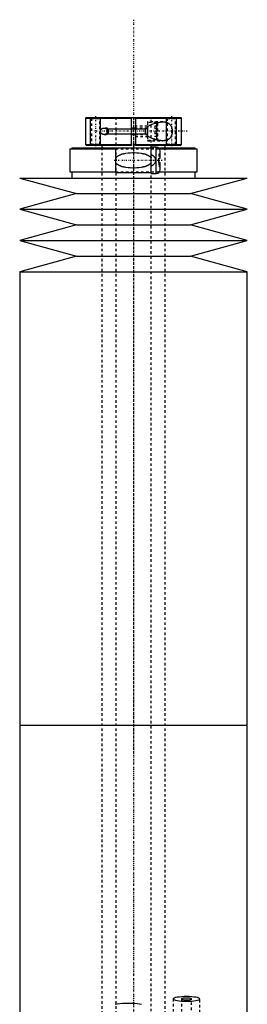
# Model space of a CAD drawing. Extents: x -120 to 120, y -1 to 1168.
# Tile 9 of 9: x -45 to 45, y 778 to 1168. Entities that reach past the tile are written whole.
import ezdxf

# ---------------------------------------------------------------- set-up
doc = ezdxf.new("R2010")
doc.units = 0
doc.linetypes.add('CENTER', pattern=[1.5, 0.45, -0.5, 0.05, -0.5])
doc.linetypes.add('DASHED', pattern=[2, 1, -1])
for name, color, linetype in [('AM_0', 7, 'CONTINUOUS'), ('AM_10', 7, 'CONTINUOUS'), ('AM_3', 7, 'DASHED'), ('AM_7', 7, 'CENTER')]:
    doc.layers.add(name, color=color, linetype=linetype)

msp = doc.modelspace()

# ---------------------------------------------------------------- linework, layer by layer
at = {"layer": 'AM_0', "color": 7, "linetype": 'CONTINUOUS'}
for p, q in [((-18.7, 1129.5), (-19, 1129.2)), ((-19, 1129.2), (-19, 1118.8)), ((-19, 1129.2), (-0.75, 1129.2)), ((-18.7, 1129.5), (18.7, 1129.5)), ((-0.75, 1118.5), (-0.75, 1129.5)), ((0.75, 1129.5), (0.75, 1118.5)), ((0.75, 1129.2), (19, 1129.2)), ((9.1, 1127.35), (9.1, 1120.65)), ((19, 1129.2), (18.7, 1129.5)), ((19, 1118.8), (19, 1129.2)), ((-10.5, 1124.93), (-10.5, 1123.07)), ((-10.22, 1124.73), (-10.22, 1123.27)), ((0.75, 1125.25), (-0.75, 1125.25)), ((5.5, 1122.02), (5.5, 1125.98)), ((5.6, 1126.03), (5.6, 1121.97)), ((-0.75, 1122.75), (0.75, 1122.75)), ((-25.15, 1117), (-25.15, 1108)), ((-25.15, 1117), (-7, 1117)), ((-24.35, 1117.5), (-24.35, 1117)), ((-24.35, 1117.5), (7, 1117.5)), ((-19, 1118.8), (-18.7, 1118.5)), ((-19, 1118.8), (-0.75, 1118.8)), ((-18.7, 1118.5), (-0.75, 1118.5)), ((-13, 1118.5), (-13.01, 1118.51)), ((-12.5, 1118.5), (-12.5, 1117.5)), ((7, 1117.3), (-7, 1117.3)), ((-7, 1107.7), (-7, 1117.3)), ((0.75, 1118.8), (19, 1118.8)), ((0.75, 1118.5), (18.7, 1118.5)), ((9, 1117.75), (7, 1117.75)), ((7, 1107.25), (7, 1117.75)), ((9, 1107.25), (9, 1117.75)), ((9.83, 1117.5), (24.35, 1117.5)), ((10.3, 1117), (25.15, 1117)), ((10.5, 1113.4), (10.5, 1116.25)), ((12.5, 1117.5), (12.5, 1118.5)), ((13.01, 1118.51), (13, 1118.5)), ((18.7, 1118.5), (19, 1118.8)), ((24.35, 1117), (24.35, 1117.5)), ((25.15, 1108), (25.15, 1117)), ((10, 1111.6), (10, 1113.4)), ((10, 1113.4), (10.5, 1113.4)), ((10.5, 1111.6), (10, 1111.6)), ((10.5, 1108.75), (10.5, 1111.6)), ((-25.15, 1108), (-7, 1108)), ((-24.35, 1108), (-24.35, 1105.5)), ((-7, 1107.7), (7, 1107.7)), ((10.3, 1108), (25.15, 1108)), ((24.35, 1105.5), (24.35, 1108)), ((-45, 1105.5), (-22.5, 1099.3)), ((-45, 1105.5), (45, 1105.5)), ((7, 1107.25), (9, 1107.25)), ((22.5, 1099.3), (45, 1105.5)), ((-22.5, 1099.3), (-45, 1093.1)), ((-22.5, 1099.3), (22.5, 1099.3)), ((45, 1093.1), (22.5, 1099.3)), ((-45, 1093.1), (-22.5, 1086.9)), ((-45, 1093.1), (45, 1093.1)), ((22.5, 1086.9), (45, 1093.1)), ((-22.5, 1086.9), (-45, 1080.7)), ((-22.5, 1086.9), (22.5, 1086.9)), ((45, 1080.7), (22.5, 1086.9)), ((-45, 1080.7), (-22.5, 1074.5)), ((-45, 1080.7), (45, 1080.7)), ((22.5, 1074.5), (45, 1080.7)), ((-22.5, 1074.5), (-45, 1068.3)), ((-22.5, 1074.5), (22.5, 1074.5)), ((45, 1068.3), (22.5, 1074.5)), ((-45, 1068.3), (-45, 888.75)), ((-45, 1068.3), (45, 1068.3)), ((45, 888.75), (45, 1068.3)), ((-45, 888.75), (-45, 709.2)), ((-45, 888.75), (45, 888.75)), ((-45, 888.75), (0, 888.75)), ((45, 709.2), (45, 888.75))]:
    msp.add_line(p, q, dxfattribs=at)
for points in [[(5.5, 1125.98, 0), (5.67, 1126.06, 0), (6.02, 1126.22, 0), (6.37, 1126.38, 0), (6.55, 1126.45, 0), (6.72, 1126.53, 0), (7.08, 1126.67, 0), (7.43, 1126.81, 0), (7.79, 1126.94, 0), (8.14, 1127.06, 0), (8.49, 1127.17, 0), (8.67, 1127.23, 0), (8.84, 1127.28, 0), (9.19, 1127.38, 0), (9.54, 1127.47, 0), (9.88, 1127.54, 0), (10.21, 1127.61, 0), (10.55, 1127.66, 0), (10.71, 1127.69, 0), (10.87, 1127.7, 0), (11.19, 1127.73, 0), (11.51, 1127.75, 0), (11.66, 1127.75, 0)], [(11.66, 1127.75, 0), (11.71, 1127.75, 0), (11.81, 1127.75, 0), (11.92, 1127.74, 0), (11.97, 1127.74, 0), (12.02, 1127.74, 0), (12.12, 1127.73, 0), (12.21, 1127.72, 0), (12.31, 1127.71, 0), (12.41, 1127.7, 0), (12.5, 1127.69, 0), (12.55, 1127.68, 0), (12.6, 1127.67, 0), (12.7, 1127.65, 0), (12.79, 1127.63, 0), (12.89, 1127.6, 0), (12.98, 1127.58, 0), (13.08, 1127.55, 0), (13.13, 1127.53, 0), (13.17, 1127.51, 0), (13.27, 1127.48, 0), (13.36, 1127.44, 0), (13.41, 1127.42, 0), (13.45, 1127.4, 0), (13.54, 1127.35, 0), (13.63, 1127.31, 0), (13.68, 1127.28, 0), (13.72, 1127.26, 0), (13.81, 1127.2, 0), (13.89, 1127.15, 0), (13.98, 1127.09, 0), (14.06, 1127.02, 0), (14.14, 1126.96, 0), (14.18, 1126.92, 0), (14.22, 1126.89, 0), (14.29, 1126.81, 0), (14.36, 1126.74, 0), (14.43, 1126.66, 0), (14.5, 1126.58, 0), (14.57, 1126.5, 0), (14.6, 1126.45, 0), (14.63, 1126.41, 0), (14.69, 1126.32, 0), (14.74, 1126.23, 0), (14.8, 1126.13, 0), (14.85, 1126.03, 0), (14.9, 1125.93, 0), (14.93, 1125.88, 0), (14.95, 1125.82, 0), (15, 1125.71, 0), (15.04, 1125.59, 0), (15.08, 1125.48, 0), (15.12, 1125.36, 0), (15.16, 1125.23, 0), (15.17, 1125.17, 0), (15.19, 1125.11, 0), (15.22, 1124.98, 0), (15.24, 1124.85, 0), (15.26, 1124.72, 0), (15.28, 1124.59, 0), (15.29, 1124.46, 0), (15.3, 1124.39, 0), (15.3, 1124.32, 0), (15.31, 1124.19, 0), (15.31, 1124.06, 0), (15.31, 1124, 0), (15.31, 1123.94, 0), (15.31, 1123.81, 0), (15.3, 1123.68, 0), (15.3, 1123.61, 0), (15.29, 1123.54, 0), (15.28, 1123.41, 0), (15.26, 1123.28, 0), (15.24, 1123.15, 0), (15.22, 1123.02, 0), (15.19, 1122.89, 0), (15.17, 1122.83, 0), (15.16, 1122.77, 0), (15.12, 1122.64, 0), (15.08, 1122.52, 0), (15.04, 1122.41, 0), (15, 1122.29, 0), (14.95, 1122.18, 0), (14.93, 1122.12, 0), (14.9, 1122.07, 0), (14.85, 1121.97, 0), (14.8, 1121.87, 0), (14.74, 1121.77, 0), (14.69, 1121.68, 0), (14.63, 1121.59, 0), (14.6, 1121.55, 0), (14.57, 1121.5, 0), (14.5, 1121.42, 0), (14.43, 1121.34, 0), (14.36, 1121.26, 0), (14.29, 1121.19, 0), (14.22, 1121.11, 0), (14.18, 1121.08, 0), (14.14, 1121.04, 0), (14.06, 1120.98, 0), (13.98, 1120.91, 0), (13.89, 1120.85, 0), (13.81, 1120.8, 0), (13.72, 1120.74, 0), (13.68, 1120.72, 0), (13.63, 1120.69, 0), (13.54, 1120.65, 0), (13.45, 1120.6, 0), (13.41, 1120.58, 0), (13.36, 1120.56, 0), (13.27, 1120.52, 0), (13.17, 1120.49, 0), (13.13, 1120.47, 0), (13.08, 1120.45, 0), (12.98, 1120.42, 0), (12.89, 1120.4, 0), (12.79, 1120.37, 0), (12.7, 1120.35, 0), (12.6, 1120.33, 0), (12.55, 1120.32, 0), (12.5, 1120.31, 0), (12.41, 1120.3, 0), (12.31, 1120.29, 0), (12.21, 1120.28, 0), (12.12, 1120.27, 0), (12.02, 1120.26, 0), (11.97, 1120.26, 0), (11.92, 1120.26, 0), (11.81, 1120.25, 0), (11.71, 1120.25, 0), (11.66, 1120.25, 0)], [(-11.66, 1122.75, 0), (-11.68, 1122.75, 0), (-11.72, 1122.75, 0), (-11.75, 1122.75, 0), (-11.77, 1122.75, 0), (-11.79, 1122.75, 0), (-11.82, 1122.76, 0), (-11.86, 1122.76, 0), (-11.9, 1122.76, 0), (-11.93, 1122.77, 0), (-11.97, 1122.77, 0), (-11.99, 1122.78, 0), (-12.01, 1122.78, 0), (-12.04, 1122.79, 0), (-12.08, 1122.8, 0), (-12.12, 1122.8, 0), (-12.15, 1122.81, 0), (-12.19, 1122.82, 0), (-12.21, 1122.83, 0), (-12.22, 1122.84, 0), (-12.26, 1122.85, 0), (-12.3, 1122.86, 0), (-12.31, 1122.87, 0), (-12.33, 1122.87, 0), (-12.36, 1122.89, 0), (-12.4, 1122.91, 0), (-12.42, 1122.91, 0), (-12.43, 1122.92, 0), (-12.47, 1122.94, 0), (-12.5, 1122.96, 0), (-12.53, 1122.98, 0), (-12.56, 1123, 0), (-12.59, 1123.02, 0), (-12.61, 1123.03, 0), (-12.62, 1123.04, 0), (-12.65, 1123.06, 0), (-12.68, 1123.09, 0), (-12.71, 1123.11, 0), (-12.74, 1123.14, 0), (-12.77, 1123.16, 0), (-12.78, 1123.18, 0), (-12.79, 1123.19, 0), (-12.82, 1123.22, 0), (-12.85, 1123.25, 0), (-12.87, 1123.28, 0), (-12.89, 1123.31, 0), (-12.92, 1123.35, 0), (-12.93, 1123.37, 0), (-12.94, 1123.38, 0), (-12.96, 1123.42, 0), (-12.98, 1123.46, 0), (-13, 1123.5, 0), (-13.02, 1123.54, 0), (-13.04, 1123.58, 0), (-13.04, 1123.6, 0), (-13.05, 1123.62, 0), (-13.06, 1123.67, 0), (-13.08, 1123.71, 0), (-13.09, 1123.75, 0), (-13.1, 1123.8, 0), (-13.1, 1123.84, 0), (-13.1, 1123.86, 0), (-13.11, 1123.89, 0), (-13.11, 1123.93, 0), (-13.11, 1123.98, 0), (-13.11, 1124, 0), (-13.11, 1124.02, 0), (-13.11, 1124.07, 0), (-13.11, 1124.11, 0), (-13.1, 1124.14, 0), (-13.1, 1124.16, 0), (-13.1, 1124.2, 0), (-13.09, 1124.25, 0), (-13.08, 1124.29, 0), (-13.06, 1124.33, 0), (-13.05, 1124.38, 0), (-13.04, 1124.4, 0), (-13.04, 1124.42, 0), (-13.02, 1124.46, 0), (-13, 1124.5, 0), (-12.98, 1124.54, 0), (-12.96, 1124.58, 0), (-12.94, 1124.62, 0), (-12.93, 1124.63, 0), (-12.92, 1124.65, 0), (-12.89, 1124.69, 0), (-12.87, 1124.72, 0), (-12.85, 1124.75, 0), (-12.82, 1124.78, 0), (-12.79, 1124.81, 0), (-12.78, 1124.82, 0), (-12.77, 1124.84, 0), (-12.74, 1124.86, 0), (-12.71, 1124.89, 0), (-12.68, 1124.91, 0), (-12.65, 1124.94, 0), (-12.62, 1124.96, 0), (-12.61, 1124.97, 0), (-12.59, 1124.98, 0), (-12.56, 1125, 0), (-12.53, 1125.02, 0), (-12.5, 1125.04, 0), (-12.47, 1125.06, 0), (-12.43, 1125.08, 0), (-12.42, 1125.09, 0), (-12.4, 1125.09, 0), (-12.36, 1125.11, 0), (-12.33, 1125.13, 0), (-12.31, 1125.13, 0), (-12.3, 1125.14, 0), (-12.26, 1125.15, 0), (-12.22, 1125.16, 0), (-12.21, 1125.17, 0), (-12.19, 1125.18, 0), (-12.15, 1125.19, 0), (-12.12, 1125.2, 0), (-12.08, 1125.2, 0), (-12.04, 1125.21, 0), (-12.01, 1125.22, 0), (-11.99, 1125.22, 0), (-11.97, 1125.23, 0), (-11.93, 1125.23, 0), (-11.9, 1125.24, 0), (-11.86, 1125.24, 0), (-11.82, 1125.24, 0), (-11.79, 1125.25, 0), (-11.77, 1125.25, 0), (-11.75, 1125.25, 0), (-11.72, 1125.25, 0), (-11.68, 1125.25, 0), (-11.66, 1125.25, 0)], [(-11.66, 1125.25, 0), (-11.62, 1125.25, 0), (-11.54, 1125.25, 0), (-11.46, 1125.24, 0), (-11.42, 1125.24, 0), (-11.38, 1125.23, 0), (-11.3, 1125.22, 0), (-11.21, 1125.2, 0), (-11.13, 1125.18, 0), (-11.04, 1125.16, 0), (-10.96, 1125.14, 0), (-10.92, 1125.12, 0), (-10.88, 1125.11, 0), (-10.79, 1125.08, 0), (-10.71, 1125.04, 0), (-10.63, 1125, 0), (-10.55, 1124.96, 0), (-10.47, 1124.91, 0), (-10.44, 1124.89, 0), (-10.4, 1124.87, 0), (-10.33, 1124.81, 0), (-10.26, 1124.76, 0), (-10.22, 1124.73, 0)], [(-10.22, 1123.27, 0), (-10.26, 1123.24, 0), (-10.33, 1123.19, 0), (-10.4, 1123.13, 0), (-10.44, 1123.11, 0), (-10.47, 1123.09, 0), (-10.55, 1123.04, 0), (-10.63, 1123, 0), (-10.71, 1122.96, 0), (-10.79, 1122.92, 0), (-10.88, 1122.89, 0), (-10.92, 1122.88, 0), (-10.96, 1122.86, 0), (-11.04, 1122.84, 0), (-11.13, 1122.82, 0), (-11.21, 1122.8, 0), (-11.3, 1122.78, 0), (-11.38, 1122.77, 0), (-11.42, 1122.76, 0), (-11.46, 1122.76, 0), (-11.54, 1122.75, 0), (-11.62, 1122.75, 0), (-11.66, 1122.75, 0)], [(-10.22, 1124.73, 0), (-10.19, 1124.7, 0), (-10.13, 1124.63, 0), (-10.09, 1124.59, 0), (-10.08, 1124.58, 0), (-10.07, 1124.57, 0), (-10.06, 1124.56, 0), (-10.06, 1124.56, 0), (-10.05, 1124.55, 0), (-10.04, 1124.53, 0), (-10.04, 1124.53, 0), (-10.03, 1124.52, 0), (-10.02, 1124.51, 0), (-10.01, 1124.5, 0), (-10.01, 1124.49, 0), (-10, 1124.48, 0), (-9.99, 1124.47, 0), (-9.99, 1124.46, 0), (-9.98, 1124.44, 0), (-9.97, 1124.43, 0), (-9.96, 1124.42, 0), (-9.96, 1124.41, 0), (-9.95, 1124.4, 0), (-9.95, 1124.39, 0), (-9.94, 1124.37, 0), (-9.93, 1124.36, 0), (-9.93, 1124.34, 0), (-9.92, 1124.33, 0), (-9.92, 1124.32, 0), (-9.91, 1124.32, 0), (-9.91, 1124.3, 0), (-9.9, 1124.29, 0), (-9.89, 1124.27, 0), (-9.89, 1124.26, 0), (-9.88, 1124.24, 0), (-9.88, 1124.23, 0), (-9.88, 1124.23, 0), (-9.88, 1124.21, 0), (-9.87, 1124.2, 0), (-9.87, 1124.18, 0), (-9.86, 1124.17, 0), (-9.86, 1124.15, 0), (-9.86, 1124.14, 0), (-9.86, 1124.13, 0), (-9.86, 1124.12, 0), (-9.85, 1124.1, 0), (-9.85, 1124.09, 0), (-9.85, 1124.07, 0), (-9.85, 1124.06, 0), (-9.85, 1124.05, 0), (-9.85, 1124.04, 0), (-9.85, 1124.02, 0), (-9.85, 1124.01, 0), (-9.85, 1124, 0), (-9.85, 1123.99, 0), (-9.85, 1123.98, 0), (-9.85, 1123.96, 0), (-9.85, 1123.95, 0), (-9.85, 1123.94, 0), (-9.85, 1123.93, 0), (-9.85, 1123.91, 0), (-9.85, 1123.9, 0), (-9.86, 1123.88, 0), (-9.86, 1123.87, 0), (-9.86, 1123.86, 0), (-9.86, 1123.85, 0), (-9.86, 1123.83, 0), (-9.87, 1123.82, 0), (-9.87, 1123.8, 0), (-9.88, 1123.79, 0), (-9.88, 1123.77, 0), (-9.88, 1123.77, 0), (-9.88, 1123.76, 0), (-9.89, 1123.74, 0), (-9.89, 1123.73, 0), (-9.9, 1123.71, 0), (-9.91, 1123.7, 0), (-9.91, 1123.68, 0), (-9.92, 1123.68, 0), (-9.92, 1123.67, 0), (-9.93, 1123.66, 0), (-9.93, 1123.64, 0), (-9.94, 1123.63, 0), (-9.95, 1123.61, 0), (-9.95, 1123.6, 0), (-9.96, 1123.59, 0), (-9.96, 1123.58, 0), (-9.97, 1123.57, 0), (-9.98, 1123.56, 0), (-9.99, 1123.54, 0), (-9.99, 1123.53, 0), (-10, 1123.52, 0), (-10.01, 1123.51, 0), (-10.01, 1123.5, 0), (-10.02, 1123.49, 0), (-10.03, 1123.48, 0), (-10.04, 1123.47, 0), (-10.04, 1123.47, 0), (-10.05, 1123.45, 0), (-10.06, 1123.44, 0), (-10.06, 1123.44, 0), (-10.07, 1123.43, 0), (-10.08, 1123.42, 0), (-10.09, 1123.41, 0), (-10.13, 1123.37, 0), (-10.19, 1123.3, 0), (-10.22, 1123.27, 0)], [(11.66, 1120.25, 0), (11.51, 1120.25, 0), (11.19, 1120.27, 0), (10.87, 1120.3, 0), (10.71, 1120.31, 0), (10.55, 1120.34, 0), (10.21, 1120.39, 0), (9.88, 1120.46, 0), (9.54, 1120.53, 0), (9.19, 1120.62, 0), (8.84, 1120.72, 0), (8.67, 1120.77, 0), (8.49, 1120.83, 0), (8.14, 1120.94, 0), (7.79, 1121.06, 0), (7.43, 1121.19, 0), (7.08, 1121.33, 0), (6.72, 1121.47, 0), (6.55, 1121.55, 0), (6.37, 1121.62, 0), (6.02, 1121.78, 0), (5.67, 1121.94, 0), (5.5, 1122.02, 0)]]:
    msp.add_polyline3d(points, dxfattribs=at)
for centre, start, end in [((9, 1116.25), 0, 90), ((9, 1108.75), 270, 0)]:
    msp.add_arc(centre, 1.5, start, end, dxfattribs=at)
at = {"layer": 'AM_10', "color": 7, "linetype": 'CONTINUOUS'}
for p, q in [((-17, 1118.5), (-17, 1129.5)), ((-13, 1118.5), (-13, 1129.5)), ((13, 1118.5), (13, 1129.5)), ((17, 1118.5), (17, 1129.5)), ((-10.5, 1124.97), (4.65, 1124.97)), ((5.5, 1125.25), (4.65, 1124.97)), ((4.65, 1125.25), (4.65, 1122.75)), ((-10.5, 1123.03), (4.65, 1123.03)), ((5.5, 1122.75), (4.65, 1123.03))]:
    msp.add_line(p, q, dxfattribs=at)
at = {"layer": 'AM_3', "color": 6, "linetype": 'DASHED'}
for p, q in [((-17, 1129.5), (-16.62, 1129.12)), ((-16.62, 1129.12), (-16.62, 1118.88)), ((-16.62, 1129.12), (-13.38, 1129.12)), ((-13.38, 1129.12), (-13, 1129.5)), ((-13.38, 1118.88), (-13.38, 1129.12)), ((-7, 1129.5), (-7, 355.5)), ((0.75, 1129.2), (-0.75, 1129.2)), ((11.66, 1127.75), (5.5, 1127.75)), ((5.5, 1127.75), (5.5, 1125.98)), ((9.1, 1127.5), (5.6, 1127.5)), ((5.6, 1127.5), (5.6, 1126.03)), ((7, 355.5), (7, 1129.5)), ((9.5, 1127.1), (9.1, 1127.5)), ((9.1, 1127.5), (9.1, 1127.35)), ((9.5, 1127.1), (9.5, 1120.9)), ((13, 1129.5), (13.38, 1129.12)), ((13.38, 1129.12), (13.38, 1118.88)), ((13.38, 1129.12), (16.62, 1129.12)), ((16.62, 1129.12), (17, 1129.5)), ((16.62, 1118.88), (16.62, 1129.12)), ((-10.22, 1125.25), (-11.66, 1125.25)), ((-10.22, 1125.25), (-10.5, 1124.97)), ((-10.5, 1124.97), (-10.5, 1124.93)), ((-10.5, 1123.07), (-10.5, 1123.03)), ((-10.22, 1122.75), (-10.22, 1125.25)), ((5.5, 1126), (0.75, 1126)), ((5.5, 1125.25), (0.75, 1125.25)), ((9.5, 1126.02), (8.5, 1126.02)), ((8.5, 1126.02), (8.5, 1121.98)), ((9.5, 1125.01), (8.5, 1125.01)), ((-11.66, 1122.75), (-10.22, 1122.75)), ((-10.5, 1123.03), (-10.22, 1122.75)), ((0.75, 1122.75), (5.5, 1122.75)), ((0.75, 1122), (5.5, 1122)), ((5.5, 1122.02), (5.5, 1120.25)), ((5.5, 1120.25), (11.66, 1120.25)), ((5.6, 1121.97), (5.6, 1120.5)), ((5.6, 1120.5), (9.1, 1120.5)), ((9.5, 1122.99), (8.5, 1122.99)), ((9.5, 1121.98), (8.5, 1121.98)), ((9.1, 1120.5), (9.5, 1120.9)), ((9.1, 1120.65), (9.1, 1120.5)), ((-16.62, 1118.88), (-17, 1118.5)), ((-16.62, 1118.88), (-13.38, 1118.88)), ((-13.01, 1118.51), (-13.38, 1118.88)), ((-12.5, 1117.5), (-12.5, 396.5)), ((-7, 1117), (10.3, 1117)), ((0.75, 1118.8), (-0.75, 1118.8)), ((0.75, 1118.5), (-0.75, 1118.5)), ((7, 1117.5), (9.83, 1117.5)), ((12.5, 396.5), (12.5, 1117.5)), ((13.38, 1118.88), (13.01, 1118.51)), ((13.38, 1118.88), (16.62, 1118.88)), ((17, 1118.5), (16.62, 1118.88)), ((10.5, 1115), (10, 1115)), ((10, 1115), (10, 1113.4)), ((10, 1111.6), (10, 1110)), ((-7, 1108), (10.3, 1108)), ((10.5, 1110), (10, 1110)), ((15.75, 780.38), (15.75, 771)), ((19, 780.38), (19, 771.99)), ((23, 771.99), (23, 780.38)), ((26.25, 771), (26.25, 780.38))]:
    msp.add_line(p, q, dxfattribs=at)
for points in [[(15.75, 780.38), (15.85, 780.21), (16.15, 780.03), (16.63, 779.88), (17.29, 779.74), (18.08, 779.62), (18.99, 779.54), (19.98, 779.49), (21, 779.47), (22.02, 779.49), (23.01, 779.54), (23.92, 779.62), (24.71, 779.74), (25.37, 779.88), (25.85, 780.03), (26.15, 780.21), (26.25, 780.38), (26.15, 780.56), (25.85, 780.73), (25.37, 780.89), (24.71, 781.03), (23.92, 781.14), (23.01, 781.23), (22.02, 781.28), (21, 781.29), (19.98, 781.28), (18.99, 781.23), (18.08, 781.14), (17.29, 781.03), (16.63, 780.89), (16.15, 780.73), (15.85, 780.56)], [(19, 780.38), (19.04, 780.32), (19.15, 780.25), (19.34, 780.19), (19.59, 780.14), (19.89, 780.09), (20.23, 780.06), (20.61, 780.04), (21, 780.04), (21.39, 780.04), (21.77, 780.06), (22.11, 780.09), (22.41, 780.14), (22.66, 780.19), (22.85, 780.25), (22.96, 780.32), (23, 780.38), (22.96, 780.45), (22.85, 780.52), (22.66, 780.58), (22.41, 780.63), (22.11, 780.67), (21.77, 780.7), (21.39, 780.72), (21, 780.73), (20.61, 780.72), (20.23, 780.7), (19.89, 780.67), (19.59, 780.63), (19.34, 780.58), (19.15, 780.52), (19.04, 780.45)]]:
    msp.add_lwpolyline(points, close=True, dxfattribs=at)
msp.add_lwpolyline([(3.2, 778.12), (2.42, 778.29), (1.47, 778.42), (0.39, 778.52), (-0.78, 778.58), (-2, 778.6), (-3.22, 778.58), (-4.39, 778.52), (-5.47, 778.42), (-6.42, 778.29), (-7.2, 778.12)], dxfattribs=at)
for points in [[(-7, 1113.5, 0), (-6.96, 1113.56, 0), (-6.87, 1113.67, 0), (-6.77, 1113.77, 0), (-6.72, 1113.82, 0), (-6.68, 1113.86, 0), (-6.58, 1113.95, 0), (-6.47, 1114.04, 0), (-6.37, 1114.12, 0), (-6.26, 1114.19, 0), (-6.15, 1114.26, 0), (-6.1, 1114.3, 0), (-6.04, 1114.33, 0), (-5.93, 1114.4, 0), (-5.81, 1114.46, 0), (-5.69, 1114.52, 0), (-5.57, 1114.58, 0), (-5.45, 1114.64, 0), (-5.39, 1114.66, 0), (-5.33, 1114.69, 0), (-5.2, 1114.74, 0), (-5.08, 1114.79, 0), (-5.02, 1114.81, 0), (-4.95, 1114.84, 0), (-4.82, 1114.88, 0), (-4.69, 1114.93, 0), (-4.63, 1114.95, 0), (-4.56, 1114.97, 0), (-4.43, 1115.01, 0), (-4.3, 1115.05, 0), (-4.16, 1115.08, 0), (-4.02, 1115.12, 0), (-3.89, 1115.15, 0), (-3.82, 1115.17, 0), (-3.75, 1115.18, 0), (-3.61, 1115.21, 0), (-3.47, 1115.24, 0), (-2.98, 1115.33, 0), (-2.12, 1115.45, 0), (-1.26, 1115.52, 0), (-0.42, 1115.55, 0), (0, 1115.56, 0), (0.42, 1115.55, 0), (1.26, 1115.52, 0), (2.12, 1115.45, 0), (2.98, 1115.33, 0), (3.47, 1115.24, 0), (3.61, 1115.21, 0), (3.75, 1115.18, 0), (3.82, 1115.17, 0), (3.89, 1115.15, 0), (4.02, 1115.12, 0), (4.16, 1115.08, 0), (4.3, 1115.05, 0), (4.43, 1115.01, 0), (4.56, 1114.97, 0), (4.63, 1114.95, 0), (4.69, 1114.93, 0), (4.82, 1114.88, 0), (4.95, 1114.84, 0), (5.02, 1114.81, 0), (5.08, 1114.79, 0), (5.2, 1114.74, 0), (5.33, 1114.69, 0), (5.39, 1114.66, 0), (5.45, 1114.64, 0), (5.57, 1114.58, 0), (5.69, 1114.52, 0), (5.81, 1114.46, 0), (5.93, 1114.4, 0), (6.04, 1114.33, 0), (6.1, 1114.3, 0), (6.15, 1114.26, 0), (6.26, 1114.19, 0), (6.37, 1114.12, 0), (6.47, 1114.04, 0), (6.58, 1113.95, 0), (6.68, 1113.86, 0), (6.72, 1113.82, 0), (6.77, 1113.77, 0), (6.87, 1113.67, 0), (6.96, 1113.56, 0), (7, 1113.5, 0)], [(7, 1111.5, 0), (6.96, 1111.44, 0), (6.87, 1111.33, 0), (6.77, 1111.23, 0), (6.72, 1111.18, 0), (6.68, 1111.14, 0), (6.58, 1111.05, 0), (6.47, 1110.96, 0), (6.37, 1110.88, 0), (6.26, 1110.81, 0), (6.15, 1110.74, 0), (6.1, 1110.7, 0), (6.04, 1110.67, 0), (5.93, 1110.6, 0), (5.81, 1110.54, 0), (5.69, 1110.48, 0), (5.57, 1110.42, 0), (5.45, 1110.36, 0), (5.39, 1110.34, 0), (5.33, 1110.31, 0), (5.2, 1110.26, 0), (5.08, 1110.21, 0), (5.02, 1110.19, 0), (4.95, 1110.16, 0), (4.82, 1110.12, 0), (4.69, 1110.07, 0), (4.63, 1110.05, 0), (4.56, 1110.03, 0), (4.43, 1109.99, 0), (4.3, 1109.95, 0), (4.16, 1109.92, 0), (4.02, 1109.88, 0), (3.89, 1109.85, 0), (3.82, 1109.83, 0), (3.75, 1109.82, 0), (3.61, 1109.79, 0), (3.47, 1109.76, 0), (2.98, 1109.67, 0), (2.12, 1109.55, 0), (1.26, 1109.48, 0), (0.42, 1109.45, 0), (0, 1109.44, 0), (-0.42, 1109.45, 0), (-1.26, 1109.48, 0), (-2.12, 1109.55, 0), (-2.98, 1109.67, 0), (-3.47, 1109.76, 0), (-3.61, 1109.79, 0), (-3.75, 1109.82, 0), (-3.82, 1109.83, 0), (-3.89, 1109.85, 0), (-4.02, 1109.88, 0), (-4.16, 1109.92, 0), (-4.3, 1109.95, 0), (-4.43, 1109.99, 0), (-4.56, 1110.03, 0), (-4.63, 1110.05, 0), (-4.69, 1110.07, 0), (-4.82, 1110.12, 0), (-4.95, 1110.16, 0), (-5.02, 1110.19, 0), (-5.08, 1110.21, 0), (-5.2, 1110.26, 0), (-5.33, 1110.31, 0), (-5.39, 1110.34, 0), (-5.45, 1110.36, 0), (-5.57, 1110.42, 0), (-5.69, 1110.48, 0), (-5.81, 1110.54, 0), (-5.93, 1110.6, 0), (-6.04, 1110.67, 0), (-6.1, 1110.7, 0), (-6.15, 1110.74, 0), (-6.26, 1110.81, 0), (-6.37, 1110.88, 0), (-6.47, 1110.96, 0), (-6.58, 1111.05, 0), (-6.68, 1111.14, 0), (-6.72, 1111.18, 0), (-6.77, 1111.23, 0), (-6.87, 1111.33, 0), (-6.96, 1111.44, 0), (-7, 1111.5, 0)], [(7, 1114.85, 0), (7.15, 1114.76, 0), (7.31, 1114.66, 0), (7.36, 1114.62, 0), (7.41, 1114.59, 0), (7.43, 1114.57, 0), (7.45, 1114.56, 0), (7.5, 1114.52, 0), (7.54, 1114.49, 0), (7.59, 1114.46, 0), (7.63, 1114.42, 0), (7.68, 1114.38, 0), (7.7, 1114.37, 0), (7.72, 1114.35, 0), (7.76, 1114.31, 0), (7.8, 1114.27, 0), (7.82, 1114.26, 0), (7.84, 1114.24, 0), (7.88, 1114.2, 0), (7.92, 1114.16, 0), (7.94, 1114.14, 0), (7.96, 1114.12, 0), (8, 1114.08, 0), (8.04, 1114.04, 0), (8.07, 1114, 0), (8.11, 1113.96, 0), (8.14, 1113.92, 0), (8.16, 1113.9, 0), (8.18, 1113.88, 0), (8.21, 1113.83, 0), (8.24, 1113.79, 0), (8.27, 1113.75, 0), (8.3, 1113.7, 0), (8.33, 1113.66, 0), (8.35, 1113.63, 0), (8.36, 1113.61, 0), (8.39, 1113.56, 0), (8.42, 1113.51, 0), (8.45, 1113.46, 0), (8.47, 1113.41, 0), (8.5, 1113.36, 0), (8.51, 1113.33, 0), (8.52, 1113.3, 0), (8.54, 1113.25, 0), (8.57, 1113.2, 0), (8.58, 1113.14, 0), (8.6, 1113.09, 0), (8.62, 1113.03, 0), (8.63, 1113, 0), (8.63, 1112.98, 0), (8.65, 1112.92, 0), (8.66, 1112.86, 0), (8.67, 1112.81, 0), (8.68, 1112.75, 0), (8.68, 1112.69, 0), (8.69, 1112.67, 0), (8.69, 1112.64, 0), (8.69, 1112.58, 0), (8.69, 1112.53, 0), (8.69, 1112.5, 0), (8.69, 1112.47, 0), (8.69, 1112.42, 0), (8.69, 1112.36, 0), (8.69, 1112.33, 0), (8.68, 1112.31, 0), (8.68, 1112.25, 0), (8.67, 1112.19, 0), (8.66, 1112.14, 0), (8.65, 1112.08, 0), (8.63, 1112.02, 0), (8.63, 1112, 0), (8.62, 1111.97, 0), (8.6, 1111.91, 0), (8.58, 1111.86, 0), (8.57, 1111.8, 0), (8.54, 1111.75, 0), (8.52, 1111.7, 0), (8.51, 1111.67, 0), (8.5, 1111.64, 0), (8.47, 1111.59, 0), (8.45, 1111.54, 0), (8.42, 1111.49, 0), (8.39, 1111.44, 0), (8.36, 1111.39, 0), (8.35, 1111.37, 0), (8.33, 1111.34, 0), (8.3, 1111.3, 0), (8.27, 1111.25, 0), (8.24, 1111.21, 0), (8.21, 1111.17, 0), (8.18, 1111.12, 0), (8.16, 1111.1, 0), (8.14, 1111.08, 0), (8.11, 1111.04, 0), (8.07, 1111, 0), (8.04, 1110.96, 0), (8, 1110.92, 0), (7.96, 1110.88, 0), (7.94, 1110.86, 0), (7.92, 1110.84, 0), (7.88, 1110.8, 0), (7.84, 1110.76, 0), (7.82, 1110.74, 0), (7.8, 1110.73, 0), (7.76, 1110.69, 0), (7.72, 1110.65, 0), (7.7, 1110.63, 0), (7.68, 1110.62, 0), (7.63, 1110.58, 0), (7.59, 1110.54, 0), (7.54, 1110.51, 0), (7.5, 1110.48, 0), (7.45, 1110.44, 0), (7.43, 1110.43, 0), (7.41, 1110.41, 0), (7.36, 1110.38, 0), (7.31, 1110.34, 0), (7.15, 1110.24, 0), (7, 1110.15, 0)]]:
    msp.add_polyline3d(points, dxfattribs=at)
for centre, start, end in [((5.6, 1127.4), 90, 180), ((5.6, 1120.6), 180, 270)]:
    msp.add_arc(centre, 0.1, start, end, dxfattribs=at)
at = {"layer": 'AM_7', "color": 4, "linetype": 'CENTER'}
for p, q in [((0, 1168.2), (0, 316.8)), ((-15, 1130.05), (-15, 1117.95)), ((0, 1128.94), (0, 877.31)), ((15, 1130.05), (15, 1117.95)), ((21.25, 1124), (-15.5, 1124)), ((11.37, 1112.5), (-7.88, 1112.5)), ((0, 900.19), (0, 648.56))]:
    msp.add_line(p, q, dxfattribs=at)

doc.saveas('drawing.dxf')
